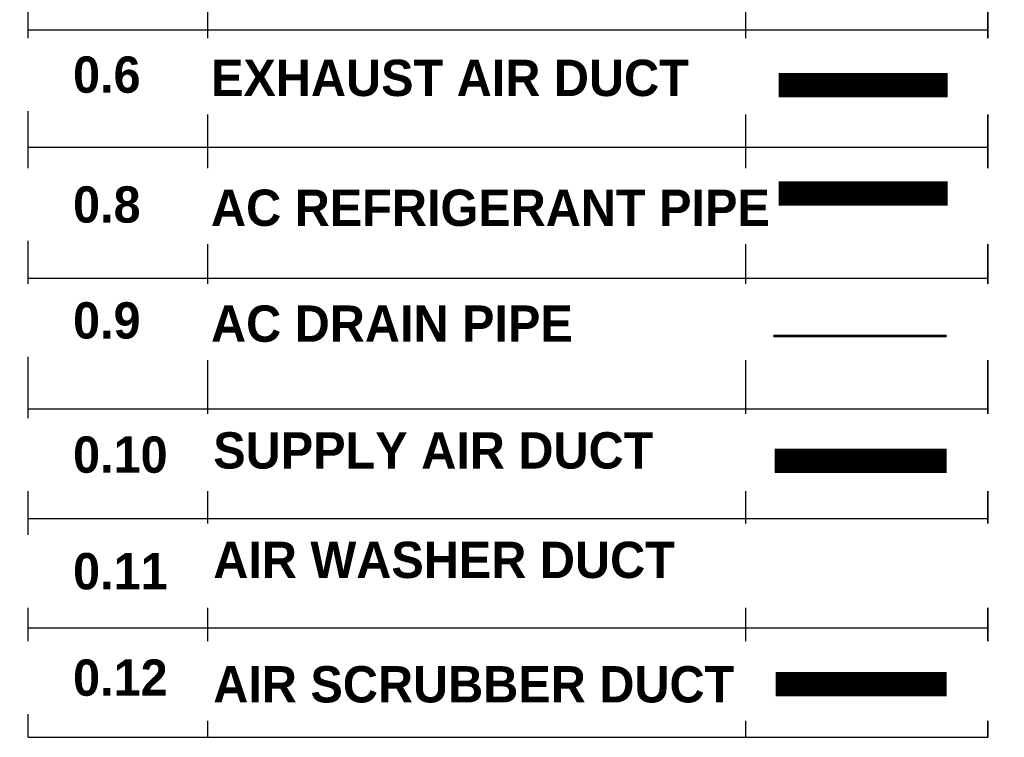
# Model space of a CAD drawing. Header units: inches. Extents: x 105152 to 158499, y 12149 to 30915.
# Tile 252 of 256: x 127221 to 127391, y 22004 to 22129. Entities that reach past the tile are written whole.
import ezdxf

# ---------------------------------------------------------------- set-up
doc = ezdxf.new("R2010")
doc.units = ezdxf.units.IN
doc.header["$MEASUREMENT"] = 0
for name, color, linetype, lineweight in [('AC DRAIN PIPE', 7, 'Continuous', 25), ('AC DUCT', 5, 'Continuous', 35), ('EXHAUST AIR DUCT', 13, 'Continuous', 35), ('PP- REF PIPE', 1, 'Continuous', 30), ('PP-EX DUCT', 30, 'Continuous', 18), ('PP-HVAC', 7, 'Continuous', 25), ('PP-HVAC EXHAUST DUCT', 1, 'Continuous', 30), ('PP-SUPPLY AIR GRILL2', 6, 'Continuous', 30)]:
    doc.layers.add(name, color=color, linetype=linetype, lineweight=lineweight)
doc.styles.get("Standard").update_dxf_attribs({"font": 'arial.ttf', "height": 6})

msp = doc.modelspace()

# ---------------------------------------------------------------- linework, layer by layer
at = {"layer": 'PP-EX DUCT', "color": 0, "linetype": 'Continuous', "ltscale": 10}
msp.add_line((127388.64, 22004.42), (127222.01, 22004.42), dxfattribs=at)
at = {"layer": 'PP-HVAC', "linetype": 'Continuous', "ltscale": 10}
for p, q in [((127222.01, 22004.42), (127222.01, 22147.67)), ((127253.17, 22147.67), (127253.17, 22004.42)), ((127346.56, 22147.67), (127346.56, 22004.42)), ((127388.64, 22004.42), (127388.64, 22147.67)), ((127388.64, 22147.67), (127388.64, 22004.42)), ((127222.01, 22127.29), (127388.64, 22127.29)), ((127222.01, 22106.91), (127388.64, 22106.91)), ((127222.01, 22084.18), (127388.64, 22084.18)), ((127222.01, 22061.46), (127388.64, 22061.46)), ((127222.01, 22042.44), (127388.64, 22042.44)), ((127222.01, 22023.43), (127388.64, 22023.43)), ((127222.01, 22004.42), (127388.64, 22004.42)), ((127222.01, 22004.42), (127388.64, 22004.42))]:
    msp.add_line(p, q, dxfattribs=at)

# ---------------------------------------------------------------- next in the draw order: texts
at = {"layer": 'PP-HVAC', "linetype": 'Continuous', "ltscale": 10, "char_height": 6.3082, "width": 442.5722, "attachment_point": 1, "bg_fill": 2}
for s, insert in [('\\pxi0.968256;{\\fCentury Gothic|b1|i0|c0|p34;EXHAUST AIR DUCT}', (127247.66, 22122.1)), ('\\pxi0.968256;{\\fCentury Gothic|b1|i0|c0|p34;AC REFRIGERANT PIPE }', (127247.66, 22099.54)), ('\\pxi0.968256;{\\fCentury Gothic|b1|i0|c0|p34;AC DRAIN PIPE }', (127247.66, 22079.42)), ('\\pxi0.968256;{\\fCentury Gothic|b1|i0|c0|p34;0.10}', (127223.71, 22056.67)), ('\\pxi0.968256;{\\fCentury Gothic|b1|i0|c0|p34;0.11}', (127223.71, 22036.42)), ('\\pxi0.968256;{\\fCentury Gothic|b1|i0|c0|p34;0.12}', (127223.71, 22017.94))]:
    msp.add_mtext(s, dxfattribs=dict(at, insert=insert))

# ---------------------------------------------------------------- next in the draw order: linework, layer by layer
at = {"layer": 'PP-SUPPLY AIR GRILL2', "linetype": 'Continuous', "ltscale": 10, "const_width": 4.21}
msp.add_lwpolyline([(127351.8, 22032.43), (127381.46, 22032.43)], dxfattribs=at)

# ---------------------------------------------------------------- next in the draw order: texts
at = {"layer": 'PP-HVAC', "linetype": 'Continuous', "ltscale": 10, "char_height": 6.3082, "width": 442.5722, "attachment_point": 1, "bg_fill": 2}
for s, insert in [('\\pxi0.968256;{\\fCentury Gothic|b1|i0|c0|p34;0.6}', (127223.71, 22122.67)), ('\\pxi0.968256;{\\fCentury Gothic|b1|i0|c0|p34;0.8}', (127223.71, 22100.11)), ('\\pxi0.968256;{\\fCentury Gothic|b1|i0|c0|p34;0.9}', (127223.71, 22079.98)), ('\\pxi0.968256;{\\fCentury Gothic|b1|i0|c0|p34;SUPPLY AIR DUCT}', (127248.05, 22057.4)), ('\\pxi0.968256;{\\fCentury Gothic|b1|i0|c0|p34;AIR SCRUBBER DUCT}', (127248.05, 22016.78))]:
    msp.add_mtext(s, dxfattribs=dict(at, insert=insert))

# ---------------------------------------------------------------- next in the draw order: linework, layer by layer
at = {"layer": 'AC DRAIN PIPE', "const_width": 0.5}
msp.add_lwpolyline([(127351.39, 22074.12), (127381.46, 22074.12)], dxfattribs=at)
at = {"layer": 'AC DUCT', "const_width": 4.21}
msp.add_lwpolyline([(127351.62, 22052.42), (127381.46, 22052.42)], dxfattribs=at)
at = {"layer": 'EXHAUST AIR DUCT', "const_width": 4.21}
msp.add_lwpolyline([(127352.31, 22117.67), (127381.65, 22117.67)], dxfattribs=at)
at = {"layer": 'PP- REF PIPE', "linetype": 'Continuous', "ltscale": 10, "const_width": 4.21}
msp.add_lwpolyline([(127352.31, 22098.87), (127381.65, 22098.87)], dxfattribs=at)
at = {"layer": 'PP-HVAC EXHAUST DUCT', "linetype": 'Continuous', "ltscale": 10, "const_width": 4.21}
msp.add_lwpolyline([(127351.8, 22013.64), (127381.46, 22013.64)], dxfattribs=at)

# ---------------------------------------------------------------- next in the draw order: texts
at = {"layer": 'PP-HVAC', "linetype": 'Continuous', "ltscale": 10, "insert": (127248.05, 22038.39), "char_height": 6.3082, "width": 442.5722, "attachment_point": 1, "bg_fill": 2}
msp.add_mtext('\\pxi0.968256;{\\fCentury Gothic|b1|i0|c0|p34;AIR WASHER DUCT}', dxfattribs=at)

doc.saveas('drawing.dxf')
